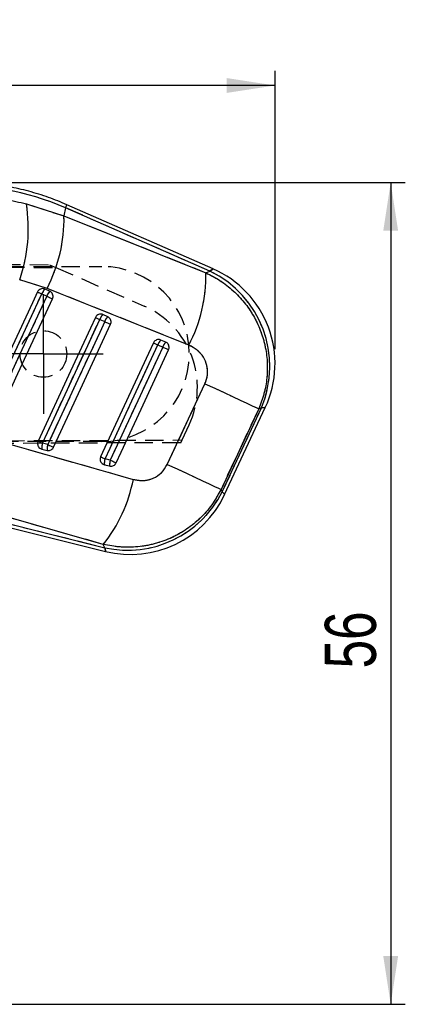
# Model space of a CAD drawing. Extents: x 33 to 407, y 68 to 265.
# Tile 17 of 20: x 202 to 229, y 197 to 265. Entities that reach past the tile are written whole.
import ezdxf

# ---------------------------------------------------------------- set-up
doc = ezdxf.new("R2010")
doc.units = 0
doc.linetypes.add('HIDDEN', pattern=[1.905, 1.27, -0.635])
doc.layers.get('0').update_dxf_attribs({"linetype": 'CONTINUOUS'})
doc.layers.add('FORMATO', color=179, linetype='CONTINUOUS')
doc.styles.add('SLDTEXTSTYLE0', font='TXT', dxfattribs={"width": 0.75})
doc.dimstyles.new('SLDDIMSTYLE1', dxfattribs={"dimtxt": 3.5, "dimasz": 3.302, "dimexe": 0, "dimexo": 0.0625, "dimgap": 0.875, "dimtad": 1, "dimdec": 0, "dimrnd": 1e-09, "dimzin": 12, "dimtxsty": 'SLDTEXTSTYLE0', "dimsah": 1, "dimcen": 0.09, "dimazin": 3, "dimtfac": 1, "dimtofl": 0, "dimtmove": 0, "dimatfit": 3, "dimtolj": 1, "dimtzin": 12})

# ---------------------------------------------------------------- blocks, each defined once
blk = doc.blocks.new('_D_1')
at = {"layer": 'FORMATO'}
for p, q in [((197.949, 253.376), (228.656, 253.376)), ((227.656, 253.376), (227.656, 197.023)), ((128.259, 197.023), (228.656, 197.023))]:
    blk.add_line(p, q, dxfattribs=at)
for points in [[(227.656, 253.376), (227.148, 250.074), (228.164, 250.074)], [(227.656, 197.023), (228.164, 200.325), (227.148, 200.325)]]:
    blk.add_solid(points, dxfattribs=at)
at = {"layer": 'FORMATO', "insert": (223.144, 220.06), "char_height": 3.5, "attachment_point": 1, "rotation": 90, "style": 'SLDTEXTSTYLE0'}
blk.add_mtext('56', dxfattribs=at)
blk = doc.blocks.new('_D_2')
at = {"layer": 'FORMATO'}
for p, q in [((64.297, 212.085), (64.297, 261.032)), ((219.732, 241.953), (219.732, 261.032)), ((219.732, 260.032), (64.297, 260.032))]:
    blk.add_line(p, q, dxfattribs=at)
for points in [[(64.297, 260.032), (67.599, 259.524), (67.599, 260.54)], [(219.732, 260.032), (216.43, 260.54), (216.43, 259.524)]]:
    blk.add_solid(points, dxfattribs=at)
at = {"layer": 'FORMATO', "insert": (134.318, 264.544), "char_height": 3.5, "attachment_point": 1, "style": 'SLDTEXTSTYLE0'}
blk.add_mtext('155', dxfattribs=at)
blk = doc.blocks.new('SW_CENTERMARKSYMBOL_2')
at = {"layer": 'FORMATO', "color": 0}
for p, q in [((0, 2.5), (0, 4.1)), ((0, 0), (0, 2.5)), ((-2.5, 0), (-4.1, 0)), ((0, 0), (-2.5, 0)), ((0, 0), (0, -2.5)), ((0, 0), (2.5, 0)), ((2.5, 0), (4.1, 0)), ((0, -2.5), (0, -4.1))]:
    blk.add_line(p, q, dxfattribs=at)

msp = doc.modelspace()

# ---------------------------------------------------------------- linework, layer by layer
at = {"color": 7, "linetype": 'CONTINUOUS'}
for p, q in [((202.6976, 251.9183), (205.2754, 251.0823)), ((215.4854, 247.4575), (205.4705, 251.8586)), ((205.3775, 251.6468), (205.2754, 251.0823)), ((215.2769, 247.2965), (205.3775, 251.6468)), ((205.2754, 251.0823), (214.9922, 247.1892)), ((214.9922, 247.1892), (215.2769, 247.2965)), ((204.1126, 246.1144), (202.2423, 246.705)), ((204.3025, 245.9218), (203.9676, 246.069)), ((213.8285, 242.2205), (204.1126, 246.1144)), ((203.7588, 245.733), (204.0937, 245.5859)), ((207.7311, 243.9874), (208.066, 243.8403)), ((208.2748, 244.1762), (207.9399, 244.3234)), ((212.2471, 242.4306), (211.9122, 242.5777)), ((211.7035, 242.2418), (212.0383, 242.0946)), ((212.3519, 234.0498), (214.9293, 239.58)), ((218.6119, 237.8615), (216.0331, 232.3319)), ((216.113, 232.1643), (218.8033, 237.9336)), ((216.2797, 231.9744), (219.0662, 237.9501)), ((218.8033, 237.9336), (218.6119, 237.8615)), ((203.7544, 235.0968), (204.1156, 235.0067)), ((204.1624, 235.4103), (203.8011, 235.5004)), ((208.4482, 234.3418), (208.0869, 234.4319)), ((208.0402, 234.0282), (208.4015, 233.9381)), ((216.0331, 232.3319), (216.113, 232.1643)), ((207.9679, 228.5646), (197.0911, 231.6571)), ((196.9537, 231.106), (208.0788, 228.3322)), ((196.8977, 230.8815), (208.1215, 228.0831)), ((208.0788, 228.3322), (207.9679, 228.5646))]:
    msp.add_line(p, q, dxfattribs=at)
at = {"color": 7, "linetype": 'HIDDEN'}
for p, q in [((202.6976, 251.9183), (205.2754, 251.0823)), ((205.3775, 251.6468), (205.2754, 251.0823)), ((215.2769, 247.2965), (205.3775, 251.6468)), ((205.2754, 251.0823), (214.9922, 247.1892)), ((159.1279, 247.9396), (204.2886, 247.743)), ((159.3783, 247.6206), (207.8628, 247.6206)), ((159.3972, 247.7379), (204.719, 247.5545)), ((204.2886, 247.743), (204.719, 247.5545)), ((204.719, 247.5545), (210.7669, 244.9053)), ((214.9922, 247.1892), (215.2769, 247.2965)), ((204.1126, 246.1144), (202.2423, 246.705)), ((213.8285, 242.2205), (204.1126, 246.1144)), ((203.7588, 245.733), (204.0937, 245.5859)), ((207.7311, 243.9874), (208.066, 243.8403)), ((211.7035, 242.2418), (212.0383, 242.0946)), ((212.3519, 234.0498), (214.9293, 239.58)), ((218.6119, 237.8615), (216.0331, 232.3319)), ((216.113, 232.1643), (218.8033, 237.9336)), ((218.8033, 237.9336), (218.6119, 237.8615)), ((213.3612, 235.7218), (213.8414, 236.7502)), ((159.3974, 235.5034), (213.3612, 235.7218)), ((213.2751, 235.5374), (213.3612, 235.7218)), ((213.2751, 235.5374), (159.1261, 235.3017)), ((207.8628, 235.6206), (167.2922, 235.6206)), ((204.1624, 235.4103), (203.8011, 235.5004)), ((208.4482, 234.3418), (208.0869, 234.4319)), ((216.0331, 232.3319), (216.113, 232.1643)), ((207.9679, 228.5646), (197.0911, 231.6571)), ((196.9537, 231.106), (208.0788, 228.3322)), ((208.0788, 228.3322), (207.9679, 228.5646))]:
    msp.add_line(p, q, dxfattribs=at)
at = {"color": 8, "linetype": 'CONTINUOUS', "flags": 128}
for points in [[(205.3775, 251.6468), (205.4181, 251.7393), (205.4472, 251.8055), (205.4647, 251.8453), (205.4705, 251.8586), (205.4705, 251.8586)], [(215.4854, 247.4575), (215.4332, 247.4171), (215.2769, 247.2965)], [(218.8033, 237.9336), (219.0004, 237.946), (219.0662, 237.9501), (219.0662, 237.9501)], [(216.2797, 231.9744), (216.238, 232.0219), (216.113, 232.1643)], [(208.0788, 228.3322), (208.1108, 228.1455), (208.1215, 228.0831), (208.1215, 228.0831)]]:
    msp.add_lwpolyline(points, dxfattribs=at)
at = {"color": 7, "linetype": 'HIDDEN', "flags": 128}
for points in [[(215.2769, 247.2965), (215.4332, 247.4171), (215.4854, 247.4575), (215.4854, 247.4575)], [(203.4592, 245.8718), (203.4684, 245.8675), (203.4874, 245.8588), (203.5154, 245.8458), (203.5518, 245.8289), (203.5956, 245.8086), (203.6456, 245.7855), (203.7005, 245.76), (203.7588, 245.733)], [(199.5152, 236.5689), (199.8564, 237.3058), (201.2212, 240.2531), (203.7588, 245.733)], [(204.0937, 245.5859), (203.7525, 244.849), (202.3877, 241.9017), (199.8765, 236.4789)], [(204.0937, 245.5859), (204.1538, 245.558), (204.2141, 245.5301), (204.273, 245.5028), (204.3289, 245.477), (204.3803, 245.4532), (204.4258, 245.4321), (204.4642, 245.4143), (204.4945, 245.4003)], [(203.8011, 235.5004), (204.1423, 236.2372), (205.5071, 239.1846), (207.7311, 243.9874)], [(208.066, 243.8403), (207.7248, 243.1034), (206.36, 240.1561), (204.1624, 235.4103)], [(207.4315, 244.1262), (207.4408, 244.1219), (207.4597, 244.1131), (207.4877, 244.1001), (207.5241, 244.0833), (207.5679, 244.063), (207.6179, 244.0398), (207.6728, 244.0144), (207.7311, 243.9874)], [(208.066, 243.8403), (208.1261, 243.8124), (208.1864, 243.7845), (208.2453, 243.7572), (208.3012, 243.7313), (208.3526, 243.7075), (208.3981, 243.6865), (208.4365, 243.6687), (208.4668, 243.6547)], [(208.0869, 234.4319), (208.4281, 235.1687), (209.7929, 238.116), (211.7035, 242.2418)], [(212.0383, 242.0946), (211.6971, 241.3578), (210.3323, 238.4105), (208.4482, 234.3418)], [(211.4038, 242.3805), (211.4131, 242.3762), (211.432, 242.3675), (211.46, 242.3545), (211.4964, 242.3376), (211.5403, 242.3174), (211.5903, 242.2942), (211.6452, 242.2688), (211.7035, 242.2418)], [(212.0383, 242.0946), (212.0984, 242.0668), (212.1588, 242.0389), (212.2177, 242.0116), (212.2736, 241.9857), (212.325, 241.9619), (212.3705, 241.9408), (212.4089, 241.923), (212.4391, 241.909)], [(214.9293, 239.58), (215.6014, 239.2665), (216.2388, 238.9692), (216.8268, 238.6948), (217.352, 238.4497), (217.8025, 238.2395), (218.1678, 238.069), (218.4397, 237.942), (218.6119, 237.8615)], [(219.0662, 237.9501), (219.0004, 237.946), (218.8033, 237.9336)], [(199.1489, 236.1139), (208.7484, 233.3835), (210.0257, 233.02)], [(203.5015, 235.6391), (203.5107, 235.6348), (203.5296, 235.6261), (203.5577, 235.6131), (203.5941, 235.5962), (203.6379, 235.576), (203.6879, 235.5528), (203.7428, 235.5274), (203.8011, 235.5004)], [(204.1624, 235.4103), (204.2225, 235.3825), (204.2828, 235.3545), (204.3417, 235.3273), (204.3976, 235.3014), (204.449, 235.2776), (204.4945, 235.2565), (204.5329, 235.2387), (204.5632, 235.2247)], [(207.7873, 234.5705), (207.7966, 234.5663), (207.8155, 234.5575), (207.8435, 234.5445), (207.8799, 234.5277), (207.9237, 234.5074), (207.9737, 234.4843), (208.0286, 234.4588), (208.0869, 234.4319)], [(208.4482, 234.3418), (208.5083, 234.3139), (208.5686, 234.286), (208.6275, 234.2587), (208.6834, 234.2328), (208.7348, 234.209), (208.7803, 234.188), (208.8188, 234.1702), (208.849, 234.1561)], [(212.3519, 234.0498), (213.0238, 233.7364), (213.6609, 233.4392), (214.2487, 233.1649), (214.7737, 232.92), (215.224, 232.7098), (215.5892, 232.5393), (215.861, 232.4124), (216.0331, 232.3319)], [(216.113, 232.1643), (216.238, 232.0219), (216.2797, 231.9744), (216.2797, 231.9744)], [(208.1215, 228.0831), (208.1108, 228.1455), (208.0788, 228.3322)]]:
    msp.add_lwpolyline(points, dxfattribs=at)
at = {"color": 7, "linetype": 'CONTINUOUS', "flags": 128}
for points in [[(203.4592, 245.8718), (203.118, 245.135), (201.7532, 242.1876), (199.2156, 236.7077)], [(203.4592, 245.8718), (203.4684, 245.8675), (203.4874, 245.8588), (203.5154, 245.8458), (203.5518, 245.8289), (203.5956, 245.8086), (203.6456, 245.7855), (203.7005, 245.76), (203.7588, 245.733)], [(199.5152, 236.5689), (199.8564, 237.3058), (201.2212, 240.2531), (203.7588, 245.733)], [(204.0937, 245.5859), (203.7525, 244.849), (202.3877, 241.9017), (199.8765, 236.4789)], [(200.2774, 236.2933), (200.6186, 237.0301), (201.9834, 239.9774), (204.4945, 245.4003)], [(204.0937, 245.5859), (204.1538, 245.558), (204.2141, 245.5301), (204.273, 245.5028), (204.3289, 245.477), (204.3803, 245.4532), (204.4258, 245.4321), (204.4642, 245.4143), (204.4945, 245.4003)], [(207.4315, 244.1262), (207.0903, 243.3893), (205.7255, 240.442), (203.5015, 235.6391)], [(203.8011, 235.5004), (204.1423, 236.2372), (205.5071, 239.1846), (207.7311, 243.9874)], [(208.066, 243.8403), (207.7248, 243.1034), (206.36, 240.1561), (204.1624, 235.4103)], [(207.4315, 244.1262), (207.4408, 244.1219), (207.4597, 244.1131), (207.4877, 244.1001), (207.5241, 244.0833), (207.5679, 244.063), (207.6179, 244.0398), (207.6728, 244.0144), (207.7311, 243.9874)], [(208.066, 243.8403), (208.1261, 243.8124), (208.1864, 243.7845), (208.2453, 243.7572), (208.3012, 243.7313), (208.3526, 243.7075), (208.3981, 243.6865), (208.4365, 243.6687), (208.4668, 243.6547)], [(204.5632, 235.2247), (204.9044, 235.9615), (206.2692, 238.9089), (208.4668, 243.6547)], [(211.4038, 242.3805), (211.0626, 241.6437), (209.6978, 238.6963), (207.7873, 234.5705)], [(208.0869, 234.4319), (208.4281, 235.1687), (209.7929, 238.116), (211.7035, 242.2418)], [(212.0383, 242.0946), (211.6971, 241.3578), (210.3323, 238.4105), (208.4482, 234.3418)], [(208.849, 234.1561), (209.1902, 234.893), (210.555, 237.8403), (212.4391, 241.909)], [(211.4038, 242.3805), (211.4131, 242.3762), (211.432, 242.3675), (211.46, 242.3545), (211.4964, 242.3376), (211.5403, 242.3174), (211.5903, 242.2942), (211.6452, 242.2688), (211.7035, 242.2418)], [(212.0383, 242.0946), (212.0984, 242.0668), (212.1588, 242.0389), (212.2177, 242.0116), (212.2736, 241.9857), (212.325, 241.9619), (212.3705, 241.9408), (212.4089, 241.923), (212.4391, 241.909)], [(214.9293, 239.58), (215.6014, 239.2665), (216.2388, 238.9692), (216.8268, 238.6948), (217.352, 238.4497), (217.8025, 238.2395), (218.1678, 238.069), (218.4397, 237.942), (218.6119, 237.8615)], [(199.1489, 236.1139), (208.7484, 233.3835), (210.0257, 233.02)], [(203.5015, 235.6391), (203.5107, 235.6348), (203.5296, 235.6261), (203.5577, 235.6131), (203.5941, 235.5962), (203.6379, 235.576), (203.6879, 235.5528), (203.7428, 235.5274), (203.8011, 235.5004)], [(204.1624, 235.4103), (204.2225, 235.3825), (204.2828, 235.3545), (204.3417, 235.3273), (204.3976, 235.3014), (204.449, 235.2776), (204.4945, 235.2565), (204.5329, 235.2387), (204.5632, 235.2247)], [(207.7873, 234.5705), (207.7966, 234.5663), (207.8155, 234.5575), (207.8435, 234.5445), (207.8799, 234.5277), (207.9237, 234.5074), (207.9737, 234.4843), (208.0286, 234.4588), (208.0869, 234.4319)], [(208.4482, 234.3418), (208.5083, 234.3139), (208.5686, 234.286), (208.6275, 234.2587), (208.6834, 234.2328), (208.7348, 234.209), (208.7803, 234.188), (208.8188, 234.1702), (208.849, 234.1561)], [(212.3519, 234.0498), (213.0238, 233.7364), (213.6609, 233.4392), (214.2487, 233.1649), (214.7737, 232.92), (215.224, 232.7098), (215.5892, 232.5393), (215.861, 232.4124), (216.0331, 232.3319)]]:
    msp.add_lwpolyline(points, dxfattribs=at)
at = {"color": 7, "linetype": 'HIDDEN'}
msp.add_circle((203.8628, 241.6206), 1.6, dxfattribs=at)
at = {"color": 7, "linetype": 'CONTINUOUS'}
for centre, radius, start, end in [((191.9273, 250.2323), 10.9015, 341.121332, 8.897013), ((194.8987, 250.8909), 10.3785, 332.597548, 1.056503), ((204.6078, 247.0006), 10.3861, 332.597, 1.040404), ((212.1239, 240.7634), 7.2541, 337.039386, 64.237344), ((212.6269, 240.9528), 7.105, 334.956789, 66.320885), ((204.6472, 245.4138), 0.944, 136.044623, 160.23317), ((204.9821, 245.2666), 0.9441, 136.04745, 160.231891), ((208.6195, 243.6681), 0.944, 136.045379, 160.231398), ((208.9544, 243.521), 0.944, 136.044986, 160.231506), ((212.5918, 241.9225), 0.944, 136.045538, 160.230918), ((212.9265, 241.7755), 0.9437, 136.043334, 160.234385), ((204.7971, 235.1806), 1.0461, 162.200916, 184.596637), ((205.1584, 235.0905), 1.0461, 162.200995, 184.596678), ((209.0829, 234.1121), 1.0461, 162.200273, 184.598276), ((209.4441, 234.022), 1.046, 162.198198, 184.598324), ((199.8845, 235.001), 10.3329, 321.4716, 348.947109), ((209.6372, 235.403), 7.2405, 257.570665, 333.429345), ((209.8404, 234.9771), 7.105, 255.978024, 335.021699)]:
    msp.add_arc(centre, radius, start, end, dxfattribs=at)
at = {"color": 7, "linetype": 'HIDDEN'}
for centre, radius, start, end in [((191.9273, 250.2323), 10.9015, 341.121332, 8.897013), ((194.8987, 250.8909), 10.3785, 332.597548, 1.056503), ((207.8628, 241.6206), 6, 270, 90), ((204.6078, 247.0006), 10.3861, 332.597, 1.040404), ((212.1239, 240.7634), 7.2541, 337.039386, 64.237344), ((204.6472, 245.4138), 0.944, 136.044623, 160.23317), ((204.9821, 245.2666), 0.9441, 136.04745, 160.231891), ((208.3234, 239.327), 6.09, 334.968592, 66.345073), ((208.6195, 243.6681), 0.944, 136.045379, 160.231398), ((208.9544, 243.521), 0.944, 136.044986, 160.231506), ((212.5918, 241.9225), 0.944, 136.045538, 160.230918), ((212.9265, 241.7755), 0.9437, 136.043334, 160.234385), ((204.7971, 235.1806), 1.0461, 162.200916, 184.596637), ((205.1584, 235.0905), 1.0461, 162.200995, 184.596678), ((209.0829, 234.1121), 1.0461, 162.200273, 184.598276), ((209.4441, 234.022), 1.046, 162.198198, 184.598324), ((199.8845, 235.001), 10.3329, 321.4716, 348.947109), ((209.6372, 235.403), 7.2405, 257.570665, 333.429345)]:
    msp.add_arc(centre, radius, start, end, dxfattribs=at)
at = {"color": 7, "linetype": 'CONTINUOUS'}
msp.add_ellipse((198.0605, 234.9384), major_axis=(18.1281, -3.2787), ratio=0.9895709, start_param=1.3393102, end_param=1.8074977, dxfattribs=at)
at = {"color": 7, "linetype": 'HIDDEN'}
msp.add_ellipse((198.0605, 234.9384), major_axis=(18.1281, -3.2787), ratio=0.9895709, start_param=1.3393102, end_param=1.8074977, dxfattribs=at)
at = {"color": 7, "linetype": 'CONTINUOUS'}
for points, knots in [([(205.4705, 251.8586), (205.0565, 252.0301), (204.2053, 252.3828), (202.871, 252.7928), (201.4874, 253.1111), (200.083, 253.3199), (198.6919, 253.4177), (197.6455, 253.4148), (197.0737, 253.3833), (196.9493, 253.3764)], [0, 0, 0, 0, 0.153831, 0.316286, 0.4786897, 0.6410409, 0.8033457, 0.9572032, 1, 1, 1, 1]), ([(196.8429, 252.4794), (197.3275, 252.4935), (198.2966, 252.5216), (199.7666, 252.4285), (201.2415, 252.2418), (202.2122, 252.0261), (202.6976, 251.9183)], [0, 0, 0, 0, 0.2461301, 0.4922509, 0.7461288, 1, 1, 1, 1]), ([(214.9922, 247.1892), (215.3268, 247.0185), (215.996, 246.6771), (216.8798, 245.9804), (217.6448, 245.1697), (218.2712, 244.259), (218.747, 243.2658), (219.069, 242.2083), (219.2215, 241.1059), (219.1986, 239.9909), (219.0095, 238.8925), (218.7444, 238.2052), (218.6119, 237.8615)], [0, 0, 0, 0, 0.10143364, 0.202865, 0.30221183, 0.4015561, 0.50007948, 0.59860132, 0.69929844, 0.79999517, 0.89999685, 1, 1, 1, 1]), ([(203.9676, 246.069), (203.9335, 246.0807), (203.8583, 246.1065), (203.7324, 246.0995), (203.6094, 246.0505), (203.5139, 245.97), (203.4758, 245.9016), (203.4592, 245.8718)], [0, 0, 0, 0, 0.1801834, 0.3974942, 0.6148172, 0.8321268, 1, 1, 1, 1]), ([(204.4945, 245.4003), (204.4947, 245.4009), (204.5135, 245.4413), (204.5369, 245.5287), (204.5276, 245.6622), (204.4748, 245.784), (204.3946, 245.8733), (204.3293, 245.9077), (204.3025, 245.9218)], [0, 0, 0, 0, 0.0030835, 0.2151729, 0.4272637, 0.6393485, 0.8514425, 1, 1, 1, 1]), ([(207.9399, 244.3234), (207.9058, 244.3351), (207.8306, 244.3609), (207.7047, 244.3539), (207.5817, 244.3049), (207.4863, 244.2243), (207.4481, 244.156), (207.4315, 244.1262)], [0, 0, 0, 0, 0.1801934, 0.3975011, 0.6148221, 0.8321333, 1, 1, 1, 1]), ([(208.4668, 243.6547), (208.4815, 243.6965), (208.5108, 243.7802), (208.4999, 243.915), (208.4483, 244.0367), (208.368, 244.1269), (208.3022, 244.1617), (208.2748, 244.1762)], [0, 0, 0, 0, 0.2120973, 0.4241959, 0.636294, 0.848384, 1, 1, 1, 1]), ([(211.9122, 242.5777), (211.8781, 242.5894), (211.8029, 242.6152), (211.677, 242.6083), (211.554, 242.5592), (211.4586, 242.4787), (211.4204, 242.4103), (211.4038, 242.3805)], [0, 0, 0, 0, 0.1802139, 0.3975165, 0.6148333, 0.8321514, 1, 1, 1, 1]), ([(212.4391, 241.909), (212.4532, 241.9486), (212.4822, 242.0299), (212.4738, 242.1625), (212.4244, 242.2851), (212.3441, 242.3786), (212.2765, 242.4148), (212.2471, 242.4306)], [0, 0, 0, 0, 0.2010772, 0.4131661, 0.6252507, 0.8373369, 1, 1, 1, 1]), ([(214.9293, 239.58), (215.0013, 239.7818), (215.1453, 240.1854), (215.0949, 240.8346), (214.8467, 241.4236), (214.4176, 241.9225), (214.0277, 242.1197), (213.8285, 242.2205)], [0, 0, 0, 0, 0.1973259, 0.3948327, 0.5898823, 0.7904977, 1, 1, 1, 1]), ([(203.5015, 235.6391), (203.4872, 235.5987), (203.458, 235.5164), (203.4674, 235.3832), (203.5175, 235.2603), (203.6059, 235.1618), (203.6926, 235.1139), (203.7443, 235.0996), (203.7544, 235.0968)], [0, 0, 0, 0, 0.1858191, 0.3777885, 0.5697604, 0.7617282, 0.9536941, 1, 1, 1, 1]), ([(204.1156, 235.0067), (204.1472, 235.0013), (204.2215, 234.9885), (204.3414, 235.0117), (204.4572, 235.077), (204.5284, 235.1564), (204.5558, 235.2101), (204.5632, 235.2247)], [0, 0, 0, 0, 0.1792055, 0.4226679, 0.6661283, 0.9095904, 1, 1, 1, 1]), ([(207.7873, 234.5705), (207.773, 234.5302), (207.7439, 234.448), (207.7532, 234.3148), (207.8032, 234.1919), (207.8916, 234.0934), (207.9783, 234.0454), (208.0301, 234.031), (208.0402, 234.0282)], [0, 0, 0, 0, 0.1855053, 0.3774777, 0.5694489, 0.7614181, 0.9533906, 1, 1, 1, 1]), ([(208.4015, 233.9381), (208.4065, 233.937), (208.4536, 233.9259), (208.5476, 233.9231), (208.6737, 233.9635), (208.7826, 234.0424), (208.827, 234.1184), (208.849, 234.1561)], [0, 0, 0, 0, 0.0290829, 0.2726825, 0.5162889, 0.7598973, 1, 1, 1, 1]), ([(210.0257, 233.02), (210.2553, 232.9774), (210.7148, 232.892), (211.3968, 233.067), (211.9923, 233.4502), (212.2301, 233.8467), (212.3519, 234.0498)], [0, 0, 0, 0, 0.25341587, 0.5073718, 0.74764518, 1, 1, 1, 1]), ([(216.0331, 232.3319), (215.8351, 231.9742), (215.4391, 231.2587), (214.6344, 230.3475), (213.7117, 229.5922), (212.6777, 228.9988), (211.5415, 228.5834), (210.3464, 228.366), (209.1384, 228.3423), (208.3581, 228.4905), (207.9679, 228.5646)], [0, 0, 0, 0, 0.1277826, 0.255564, 0.3773007, 0.4990381, 0.6258612, 0.7526872, 0.8763419, 1, 1, 1, 1])]:
    msp.add_open_spline(points, degree=3, knots=knots, dxfattribs=at)
at = {"color": 7, "linetype": 'HIDDEN'}
for points, knots in [([(196.8429, 252.4794), (197.3275, 252.4935), (198.2966, 252.5216), (199.7666, 252.4285), (201.2415, 252.2418), (202.2122, 252.0261), (202.6976, 251.9183)], [0, 0, 0, 0, 0.2461301, 0.4922509, 0.7461288, 1, 1, 1, 1]), ([(214.9922, 247.1892), (215.3268, 247.0185), (215.996, 246.6771), (216.8798, 245.9804), (217.6448, 245.1697), (218.2712, 244.259), (218.747, 243.2658), (219.069, 242.2083), (219.2215, 241.1059), (219.1986, 239.9909), (219.0095, 238.8925), (218.7444, 238.2052), (218.6119, 237.8615)], [0, 0, 0, 0, 0.10143364, 0.202865, 0.30221183, 0.4015561, 0.50007948, 0.59860132, 0.69929844, 0.79999517, 0.89999685, 1, 1, 1, 1]), ([(214.9293, 239.58), (215.0013, 239.7818), (215.1453, 240.1854), (215.0949, 240.8346), (214.8467, 241.4236), (214.4176, 241.9225), (214.0277, 242.1197), (213.8285, 242.2205)], [0, 0, 0, 0, 0.1973259, 0.3948327, 0.5898823, 0.7904977, 1, 1, 1, 1]), ([(210.0257, 233.02), (210.2553, 232.9774), (210.7148, 232.892), (211.3968, 233.067), (211.9923, 233.4502), (212.2301, 233.8467), (212.3519, 234.0498)], [0, 0, 0, 0, 0.25341587, 0.5073718, 0.74764518, 1, 1, 1, 1]), ([(216.0331, 232.3319), (215.8351, 231.9742), (215.4391, 231.2587), (214.6344, 230.3475), (213.7117, 229.5922), (212.6777, 228.9988), (211.5415, 228.5834), (210.3464, 228.366), (209.1384, 228.3423), (208.3581, 228.4905), (207.9679, 228.5646)], [0, 0, 0, 0, 0.1277826, 0.255564, 0.3773007, 0.4990381, 0.6258612, 0.7526872, 0.8763419, 1, 1, 1, 1])]:
    msp.add_open_spline(points, degree=3, knots=knots, dxfattribs=at)

# ---------------------------------------------------------------- block references
at = {"layer": 'FORMATO'}
msp.add_blockref('SW_CENTERMARKSYMBOL_2', (203.8628, 241.6206), dxfattribs=at)

# ---------------------------------------------------------------- dimensions: what is measured, and where the dimension line sits
dim = msp.add_linear_dim(base=(64.2972, 260.032), p1=(219.7319, 240.9528), p2=(64.2972, 211.0852), dimstyle='SLDDIMSTYLE1', dxfattribs=at)
dim.commit()
dim.dimension.update_dxf_attribs({"geometry": '_D_2', "text_midpoint": (138.1972, 260.032), "dimtype": 160})
dim = msp.add_linear_dim(base=(227.6555, 197.0229), p1=(196.9493, 253.3764), p2=(127.2588, 197.0229), angle=90, dimstyle='SLDDIMSTYLE1', dxfattribs=at)
dim.commit()
dim.dimension.update_dxf_attribs({"geometry": '_D_1', "text_midpoint": (227.6555, 222.6461), "dimtype": 160})

doc.saveas('drawing.dxf')
